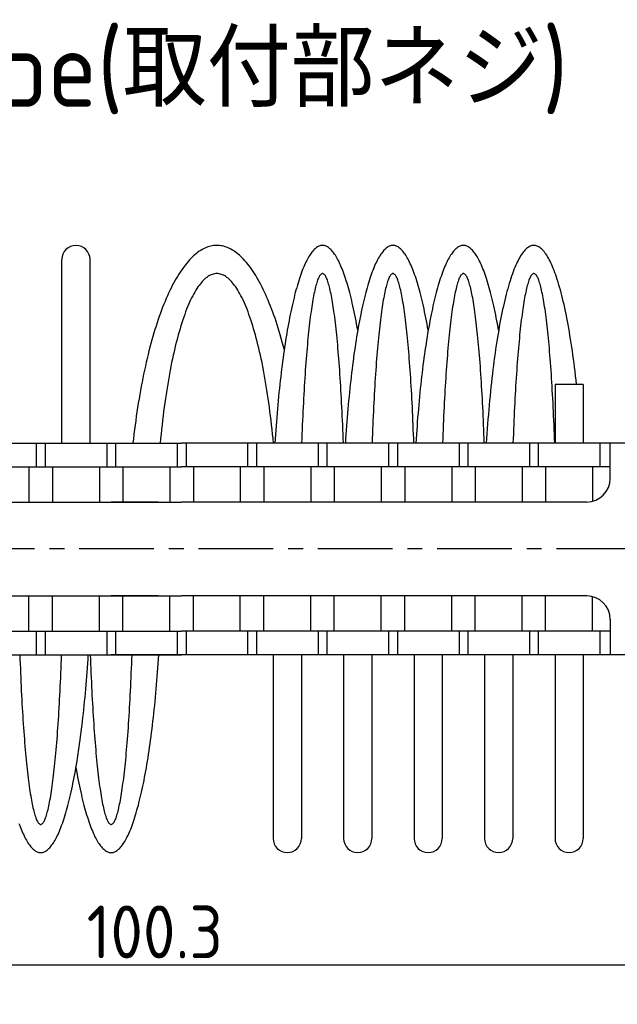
# Model space of a CAD drawing. Extents: x -73 to 314, y 149 to 285.
# Tile 3 of 10: x -20 to 30, y 202 to 285. Entities that reach past the tile are written whole.
import ezdxf

# ---------------------------------------------------------------- set-up
doc = ezdxf.new("R2010")
doc.units = 0
doc.header["$LTSCALE"] = 0.2
doc.linetypes.add('CENTER', pattern=[50.8, 31.75, -6.35, 6.35, -6.35])
doc.layers.get('0').update_dxf_attribs({"linetype": 'CONTINUOUS'})
doc.layers.get('DEFPOINTS').update_dxf_attribs({"linetype": 'CONTINUOUS'})
doc.layers.add('18-0-CON', color=3, linetype='CONTINUOUS')
doc.layers.add('18-2-CEN', color=1, linetype='CENTER')
doc.styles.add('DIMENSION', font='isocp.shx', dxfattribs={"bigfont": 'bigfont.shx'})
doc.styles.get("Standard").update_dxf_attribs({"font": 'isocp.shx', "bigfont": 'bigfont.shx'})
doc.dimstyles.get("Standard").update_dxf_attribs({"dimtxt": 0.18, "dimasz": 0.18, "dimexe": 0.18, "dimexo": 0.0625, "dimgap": 0.09, "dimtad": 0, "dimtih": 1, "dimtoh": 1, "dimzin": 0, "dimcen": 0.09, "dimazin": 3, "dimtfac": 1, "dimtofl": 0, "dimtmove": 0, "dimatfit": 3})

# ---------------------------------------------------------------- blocks, each defined once
blk = doc.blocks.new('*U96')
at = {"color": 0}
blk.add_text('Ａ type(取付部ネジ)', height=6.5, dxfattribs=at).set_placement((-40.177, 278.06))
blk = doc.blocks.new('_OPEN30')
at = {"color": 0, "linetype": 'BYBLOCK'}
for p, q in [((-1, 0.268), (0, 0)), ((0, 0), (-1, -0.268)), ((0, 0), (-1, 0))]:
    blk.add_line(p, q, dxfattribs=at)
blk = doc.blocks.new('*U49')
at = {"color": 0, "style": 'DIMENSION'}
blk.add_text('113', height=4.5, dxfattribs=at).set_placement((-10.527, 195.5))
blk = doc.blocks.new('*D48')
at = {"color": 0}
for p, q in [((-63.109, 243.903), (-63.109, 193)), ((49.891, 235.903), (49.891, 193)), ((-60.109, 195), (46.891, 195))]:
    blk.add_line(p, q, dxfattribs=at)
at = {"layer": 'DEFPOINTS', "color": 0}
for p in [(-63.109, 244.403), (49.891, 236.403), (49.891, 195)]:
    blk.add_point(p, dxfattribs=at)
at = {"color": 0, "xscale": 3, "yscale": 3, "zscale": 3, "rotation": 180}
blk.add_blockref('_OPEN30', (-63.109, 195), dxfattribs=at)
at = {"color": 0, "xscale": 3, "yscale": 3, "zscale": 3}
blk.add_blockref('_OPEN30', (49.891, 195), dxfattribs=at)
at = {"layer": '18-0-CON'}
blk.add_blockref('*U49', (0, 0), dxfattribs=at)
blk = doc.blocks.new('*U119')
at = {"color": 0}
blk.add_text('100.3', height=4.5, dxfattribs=at).set_placement((-14.694, 205.546))

msp = doc.modelspace()

# ---------------------------------------------------------------- linework, layer by layer
for p, q in [((-16.809, 249.403), (-16.809, 265.053)), ((-14.409, 249.403), (-14.409, 265.053)), ((27.591, 254.403), (25.191, 254.403)), ((25.191, 254.403), (25.191, 249.403)), ((27.591, 254.403), (27.591, 249.403)), ((-54.609, 249.403), (-6.609, 249.403)), ((-18.984, 249.403), (-18.984, 247.403)), ((-18.234, 249.403), (-18.234, 247.403)), ((-12.984, 249.403), (-12.984, 247.403)), ((-12.234, 249.403), (-12.234, 247.403)), ((-6.984, 249.403), (-6.984, 247.403)), ((41.391, 249.403), (-6.609, 249.403)), ((-6.234, 249.403), (-6.234, 247.403)), ((-0.984, 249.403), (-0.984, 247.403)), ((-0.234, 249.403), (-0.234, 247.403)), ((5.016, 249.403), (5.016, 247.403)), ((5.766, 249.403), (5.766, 247.403)), ((11.016, 249.403), (11.016, 247.403)), ((11.766, 249.403), (11.766, 247.403)), ((17.016, 249.403), (17.016, 247.403)), ((17.766, 249.403), (17.766, 247.403)), ((23.016, 249.403), (23.016, 247.403)), ((23.766, 249.403), (23.766, 247.403)), ((29.016, 249.403), (29.016, 247.403)), ((29.891, 246.403), (29.891, 249.403)), ((-43.109, 247.403), (-6.609, 247.403)), ((-19.609, 247.403), (-19.609, 244.403)), ((-17.609, 247.403), (-17.609, 244.403)), ((-13.609, 247.403), (-13.609, 244.403)), ((-11.609, 247.403), (-11.609, 244.403)), ((-7.609, 247.403), (-7.609, 244.403)), ((29.891, 247.403), (-6.609, 247.403)), ((-5.609, 247.403), (-5.609, 244.403)), ((-1.609, 247.403), (-1.609, 244.403)), ((0.391, 247.403), (0.391, 244.403)), ((4.391, 247.403), (4.391, 244.403)), ((6.391, 247.403), (6.391, 244.403)), ((10.391, 247.403), (10.391, 244.403)), ((12.391, 247.403), (12.391, 244.403)), ((16.391, 247.403), (16.391, 244.403)), ((18.391, 247.403), (18.391, 244.403)), ((22.391, 247.403), (22.391, 244.403)), ((24.391, 247.403), (24.391, 244.403)), ((28.391, 247.403), (28.391, 244.466)), ((-41.109, 244.403), (-6.609, 244.403)), ((-8.609, 244.403), (-12.609, 244.403)), ((27.891, 244.403), (-6.609, 244.403)), ((-41.109, 236.403), (-6.609, 236.403)), ((-19.609, 233.403), (-19.609, 236.403)), ((-17.609, 233.403), (-17.609, 236.403)), ((-13.609, 233.403), (-13.609, 236.403)), ((-8.609, 236.403), (-12.609, 236.403)), ((-11.609, 233.403), (-11.609, 236.403)), ((-7.609, 233.403), (-7.609, 236.403)), ((27.891, 236.403), (-6.609, 236.403)), ((-5.609, 233.403), (-5.609, 236.403)), ((-1.609, 233.403), (-1.609, 236.403)), ((0.391, 233.403), (0.391, 236.403)), ((4.391, 233.403), (4.391, 236.403)), ((6.391, 233.403), (6.391, 236.403)), ((10.391, 233.403), (10.391, 236.403)), ((12.391, 233.403), (12.391, 236.403)), ((16.391, 233.403), (16.391, 236.403)), ((18.391, 233.403), (18.391, 236.403)), ((22.391, 233.403), (22.391, 236.403)), ((24.391, 233.403), (24.391, 236.403)), ((28.391, 233.403), (28.391, 236.339)), ((29.891, 234.403), (29.891, 231.403)), ((-43.109, 233.403), (-6.609, 233.403)), ((-18.984, 233.403), (-18.984, 231.403)), ((-18.234, 233.403), (-18.234, 231.403)), ((-12.984, 233.403), (-12.984, 231.403)), ((-12.234, 233.403), (-12.234, 231.403)), ((-6.984, 233.403), (-6.984, 231.403)), ((29.891, 233.403), (-6.609, 233.403)), ((-6.234, 233.403), (-6.234, 231.403)), ((-0.984, 233.403), (-0.984, 231.403)), ((-0.234, 233.403), (-0.234, 231.403)), ((5.016, 233.403), (5.016, 231.403)), ((5.766, 233.403), (5.766, 231.403)), ((11.016, 233.403), (11.016, 231.403)), ((11.766, 233.403), (11.766, 231.403)), ((17.016, 233.403), (17.016, 231.403)), ((17.766, 233.403), (17.766, 231.403)), ((23.016, 233.403), (23.016, 231.403)), ((23.766, 233.403), (23.766, 231.403)), ((29.016, 233.403), (29.016, 231.403)), ((-54.609, 231.403), (-6.609, 231.403)), ((-4.609, 231.403), (-12.609, 231.403)), ((41.391, 231.403), (-6.609, 231.403)), ((1.191, 231.403), (1.191, 215.753)), ((3.591, 231.403), (3.591, 215.753)), ((7.191, 231.403), (7.191, 215.753)), ((9.591, 231.403), (9.591, 215.753)), ((13.191, 231.403), (13.191, 215.753)), ((15.591, 231.403), (15.591, 215.753)), ((19.191, 231.403), (19.191, 215.753)), ((21.591, 231.403), (21.591, 215.753)), ((25.191, 231.403), (25.191, 215.753)), ((27.591, 231.403), (27.591, 215.753))]:
    msp.add_line(p, q)
at = {"color": 0}
msp.add_line((-53.609, 204.996), (40.691, 204.996), dxfattribs=at)
for points in [[(2.134, 257.408, 0), (2.052, 257.72, 0), (1.968, 258.028, 0), (1.884, 258.331, 0), (1.798, 258.63, 0), (1.71, 258.924, 0), (1.621, 259.212, 0), (1.531, 259.496, 0), (1.439, 259.775, 0), (1.346, 260.049, 0), (1.252, 260.318, 0), (1.156, 260.582, 0), (1.06, 260.84, 0), (0.962, 261.093, 0), (0.862, 261.341, 0), (0.762, 261.583, 0), (0.66, 261.82, 0), (0.558, 262.051, 0), (0.454, 262.276, 0), (0.349, 262.496, 0), (0.244, 262.71, 0), (0.137, 262.918, 0), (0.029, 263.12, 0), (-0.08, 263.317, 0), (-0.189, 263.507, 0), (-0.3, 263.691, 0), (-0.411, 263.869, 0), (-0.524, 264.041, 0), (-0.637, 264.207, 0), (-0.751, 264.367, 0), (-0.865, 264.521, 0), (-0.98, 264.668, 0), (-1.096, 264.808, 0), (-1.213, 264.943, 0), (-1.33, 265.071, 0), (-1.448, 265.193, 0), (-1.567, 265.308, 0), (-1.685, 265.416, 0), (-1.805, 265.518, 0), (-1.925, 265.614, 0), (-2.045, 265.703, 0), (-2.166, 265.785, 0), (-2.287, 265.861, 0), (-2.409, 265.93, 0), (-2.53, 265.993, 0), (-2.652, 266.048, 0), (-2.775, 266.097, 0), (-2.897, 266.14, 0), (-3.02, 266.175, 0), (-3.143, 266.204, 0), (-3.266, 266.226, 0), (-3.389, 266.242, 0), (-3.512, 266.25, 0), (-3.635, 266.252, 0), (-3.759, 266.248, 0), (-3.882, 266.236, 0), (-4.005, 266.218, 0), (-4.128, 266.193, 0), (-4.251, 266.161, 0), (-4.373, 266.122, 0), (-4.496, 266.077, 0), (-4.618, 266.025, 0), (-4.74, 265.967, 0), (-4.862, 265.901, 0), (-4.983, 265.829, 0), (-5.104, 265.751, 0), (-5.225, 265.666, 0), (-5.345, 265.574, 0), (-5.465, 265.476, 0), (-5.584, 265.371, 0), (-5.703, 265.259, 0), (-5.821, 265.141, 0), (-5.938, 265.017, 0), (-6.055, 264.886, 0), (-6.172, 264.749, 0), (-6.287, 264.605, 0), (-6.402, 264.456, 0), (-6.517, 264.3, 0), (-6.63, 264.137, 0), (-6.743, 263.969, 0), (-6.855, 263.794, 0), (-6.966, 263.613, 0), (-7.076, 263.426, 0), (-7.185, 263.233, 0), (-7.293, 263.034, 0), (-7.401, 262.83, 0), (-7.507, 262.619, 0), (-7.613, 262.403, 0), (-7.717, 262.181, 0), (-7.82, 261.953, 0), (-7.922, 261.719, 0), (-8.023, 261.48, 0), (-8.123, 261.236, 0), (-8.222, 260.986, 0), (-8.319, 260.73, 0), (-8.416, 260.47, 0), (-8.511, 260.204, 0), (-8.604, 259.933, 0), (-8.697, 259.657, 0), (-8.788, 259.376, 0), (-8.878, 259.089, 0), (-8.966, 258.798, 0), (-9.053, 258.503, 0), (-9.138, 258.202, 0), (-9.223, 257.897, 0), (-9.305, 257.587, 0), (-9.386, 257.273, 0), (-9.466, 256.954, 0), (-9.544, 256.631, 0), (-9.621, 256.304, 0), (-9.696, 255.973, 0), (-9.769, 255.638, 0), (-9.841, 255.298, 0), (-9.911, 254.955, 0), (-9.98, 254.608, 0), (-10.046, 254.257, 0), (-10.112, 253.903, 0), (-10.175, 253.545, 0), (-10.237, 253.183, 0), (-10.297, 252.819, 0), (-10.355, 252.451, 0), (-10.412, 252.08, 0), (-10.466, 251.706, 0), (-10.52, 251.329, 0), (-10.571, 250.949, 0), (-10.62, 250.566, 0), (-10.668, 250.181, 0), (-10.713, 249.793, 0), (-10.757, 249.403, 0)], [(8.391, 259.022, 0), (8.342, 259.298, 0), (8.293, 259.569, 0), (8.243, 259.835, 0), (8.192, 260.097, 0), (8.141, 260.353, 0), (8.089, 260.605, 0), (8.036, 260.853, 0), (7.983, 261.095, 0), (7.929, 261.332, 0), (7.875, 261.565, 0), (7.819, 261.792, 0), (7.764, 262.014, 0), (7.707, 262.231, 0), (7.651, 262.443, 0), (7.593, 262.649, 0), (7.535, 262.851, 0), (7.477, 263.046, 0), (7.418, 263.237, 0), (7.359, 263.422, 0), (7.299, 263.601, 0), (7.239, 263.775, 0), (7.178, 263.943, 0), (7.117, 264.105, 0), (7.055, 264.262, 0), (6.993, 264.413, 0), (6.931, 264.559, 0), (6.868, 264.698, 0), (6.805, 264.832, 0), (6.741, 264.96, 0), (6.678, 265.082, 0), (6.613, 265.198, 0), (6.549, 265.308, 0), (6.484, 265.412, 0), (6.42, 265.511, 0), (6.354, 265.603, 0), (6.289, 265.689, 0), (6.223, 265.769, 0), (6.158, 265.843, 0), (6.092, 265.911, 0), (6.025, 265.973, 0), (5.959, 266.028, 0), (5.893, 266.078, 0), (5.826, 266.121, 0), (5.759, 266.158, 0), (5.693, 266.189, 0), (5.626, 266.214, 0), (5.559, 266.233, 0), (5.492, 266.245, 0), (5.425, 266.252, 0), (5.358, 266.252, 0), (5.291, 266.246, 0), (5.224, 266.233, 0), (5.157, 266.215, 0), (5.091, 266.19, 0), (5.024, 266.159, 0), (4.957, 266.122, 0), (4.891, 266.079, 0), (4.824, 266.03, 0), (4.758, 265.974, 0), (4.692, 265.912, 0), (4.626, 265.845, 0), (4.56, 265.771, 0), (4.494, 265.691, 0), (4.429, 265.605, 0), (4.364, 265.513, 0), (4.299, 265.415, 0), (4.234, 265.311, 0), (4.17, 265.201, 0), (4.106, 265.085, 0), (4.042, 264.963, 0), (3.978, 264.835, 0), (3.915, 264.701, 0), (3.852, 264.562, 0), (3.79, 264.417, 0), (3.728, 264.266, 0), (3.666, 264.109, 0), (3.605, 263.947, 0), (3.545, 263.779, 0), (3.484, 263.605, 0), (3.424, 263.426, 0), (3.365, 263.241, 0), (3.306, 263.051, 0), (3.248, 262.855, 0), (3.19, 262.654, 0), (3.132, 262.448, 0), (3.075, 262.236, 0), (3.019, 262.019, 0), (2.963, 261.797, 0), (2.908, 261.57, 0), (2.854, 261.338, 0), (2.8, 261.101, 0), (2.747, 260.858, 0), (2.694, 260.611, 0), (2.642, 260.359, 0), (2.591, 260.102, 0), (2.54, 259.841, 0), (2.49, 259.575, 0), (2.441, 259.304, 0), (2.392, 259.029, 0), (2.344, 258.749, 0), (2.297, 258.465, 0), (2.25, 258.176, 0), (2.205, 257.884, 0), (2.16, 257.587, 0), (2.116, 257.286, 0), (2.072, 256.981, 0), (2.03, 256.672, 0), (1.988, 256.359, 0), (1.947, 256.042, 0), (1.907, 255.721, 0), (1.868, 255.397, 0), (1.829, 255.069, 0), (1.792, 254.738, 0), (1.755, 254.403, 0), (1.719, 254.065, 0), (1.684, 253.724, 0), (1.65, 253.379, 0), (1.617, 253.032, 0), (1.585, 252.681, 0), (1.554, 252.327, 0), (1.523, 251.971, 0), (1.494, 251.612, 0), (1.465, 251.25, 0), (1.437, 250.885, 0), (1.411, 250.518, 0), (1.385, 250.148, 0), (1.36, 249.777, 0), (1.337, 249.403, 0)], [(14.391, 259.022, 0), (14.342, 259.298, 0), (14.293, 259.569, 0), (14.243, 259.835, 0), (14.192, 260.097, 0), (14.141, 260.353, 0), (14.089, 260.605, 0), (14.036, 260.853, 0), (13.983, 261.095, 0), (13.929, 261.332, 0), (13.875, 261.565, 0), (13.819, 261.792, 0), (13.764, 262.014, 0), (13.707, 262.231, 0), (13.651, 262.443, 0), (13.593, 262.649, 0), (13.535, 262.851, 0), (13.477, 263.046, 0), (13.418, 263.237, 0), (13.359, 263.422, 0), (13.299, 263.601, 0), (13.239, 263.775, 0), (13.178, 263.943, 0), (13.117, 264.105, 0), (13.055, 264.262, 0), (12.993, 264.413, 0), (12.931, 264.559, 0), (12.868, 264.698, 0), (12.805, 264.832, 0), (12.741, 264.96, 0), (12.678, 265.082, 0), (12.614, 265.198, 0), (12.549, 265.308, 0), (12.484, 265.412, 0), (12.419, 265.511, 0), (12.354, 265.603, 0), (12.289, 265.689, 0), (12.223, 265.769, 0), (12.158, 265.843, 0), (12.092, 265.911, 0), (12.025, 265.973, 0), (11.959, 266.028, 0), (11.893, 266.078, 0), (11.826, 266.121, 0), (11.759, 266.158, 0), (11.693, 266.189, 0), (11.626, 266.214, 0), (11.559, 266.233, 0), (11.492, 266.245, 0), (11.425, 266.252, 0), (11.358, 266.252, 0), (11.291, 266.246, 0), (11.224, 266.233, 0), (11.157, 266.215, 0), (11.091, 266.19, 0), (11.024, 266.159, 0), (10.957, 266.122, 0), (10.89, 266.079, 0), (10.824, 266.03, 0), (10.758, 265.974, 0), (10.692, 265.912, 0), (10.626, 265.845, 0), (10.56, 265.771, 0), (10.494, 265.691, 0), (10.429, 265.605, 0), (10.364, 265.513, 0), (10.299, 265.415, 0), (10.234, 265.311, 0), (10.17, 265.201, 0), (10.106, 265.085, 0), (10.042, 264.963, 0), (9.978, 264.835, 0), (9.915, 264.701, 0), (9.852, 264.562, 0), (9.79, 264.417, 0), (9.728, 264.266, 0), (9.666, 264.109, 0), (9.605, 263.947, 0), (9.544, 263.779, 0), (9.484, 263.605, 0), (9.424, 263.426, 0), (9.365, 263.241, 0), (9.306, 263.051, 0), (9.248, 262.855, 0), (9.19, 262.654, 0), (9.132, 262.448, 0), (9.075, 262.236, 0), (9.019, 262.019, 0), (8.963, 261.797, 0), (8.908, 261.57, 0), (8.854, 261.338, 0), (8.8, 261.101, 0), (8.747, 260.858, 0), (8.694, 260.611, 0), (8.642, 260.359, 0), (8.591, 260.102, 0), (8.54, 259.841, 0), (8.49, 259.575, 0), (8.441, 259.304, 0), (8.392, 259.029, 0), (8.344, 258.749, 0), (8.297, 258.465, 0), (8.25, 258.176, 0), (8.205, 257.884, 0), (8.16, 257.587, 0), (8.116, 257.286, 0), (8.072, 256.981, 0), (8.03, 256.672, 0), (7.988, 256.359, 0), (7.947, 256.042, 0), (7.907, 255.721, 0), (7.868, 255.397, 0), (7.829, 255.069, 0), (7.792, 254.738, 0), (7.755, 254.403, 0), (7.719, 254.065, 0), (7.684, 253.724, 0), (7.65, 253.379, 0), (7.617, 253.032, 0), (7.585, 252.681, 0), (7.554, 252.327, 0), (7.523, 251.971, 0), (7.494, 251.612, 0), (7.465, 251.25, 0), (7.437, 250.885, 0), (7.411, 250.518, 0), (7.385, 250.148, 0), (7.36, 249.777, 0), (7.337, 249.403, 0)], [(20.391, 259.022, 0), (20.342, 259.298, 0), (20.293, 259.569, 0), (20.243, 259.835, 0), (20.192, 260.097, 0), (20.141, 260.353, 0), (20.089, 260.605, 0), (20.036, 260.853, 0), (19.983, 261.095, 0), (19.929, 261.332, 0), (19.875, 261.565, 0), (19.82, 261.792, 0), (19.764, 262.014, 0), (19.707, 262.231, 0), (19.651, 262.443, 0), (19.593, 262.649, 0), (19.535, 262.851, 0), (19.477, 263.046, 0), (19.418, 263.237, 0), (19.359, 263.422, 0), (19.299, 263.601, 0), (19.239, 263.775, 0), (19.178, 263.943, 0), (19.117, 264.105, 0), (19.055, 264.262, 0), (18.993, 264.413, 0), (18.931, 264.559, 0), (18.868, 264.698, 0), (18.805, 264.832, 0), (18.741, 264.96, 0), (18.677, 265.082, 0), (18.613, 265.198, 0), (18.549, 265.308, 0), (18.484, 265.412, 0), (18.419, 265.511, 0), (18.354, 265.603, 0), (18.289, 265.689, 0), (18.223, 265.769, 0), (18.158, 265.843, 0), (18.092, 265.911, 0), (18.025, 265.973, 0), (17.959, 266.028, 0), (17.893, 266.078, 0), (17.826, 266.121, 0), (17.759, 266.158, 0), (17.693, 266.189, 0), (17.626, 266.214, 0), (17.559, 266.233, 0), (17.492, 266.245, 0), (17.425, 266.252, 0), (17.358, 266.252, 0), (17.291, 266.246, 0), (17.224, 266.233, 0), (17.157, 266.215, 0), (17.09, 266.19, 0), (17.024, 266.159, 0), (16.957, 266.122, 0), (16.89, 266.079, 0), (16.824, 266.03, 0), (16.758, 265.974, 0), (16.692, 265.912, 0), (16.626, 265.845, 0), (16.56, 265.771, 0), (16.494, 265.691, 0), (16.429, 265.605, 0), (16.364, 265.513, 0), (16.299, 265.415, 0), (16.234, 265.311, 0), (16.17, 265.201, 0), (16.106, 265.085, 0), (16.042, 264.963, 0), (15.978, 264.835, 0), (15.915, 264.701, 0), (15.852, 264.562, 0), (15.79, 264.417, 0), (15.728, 264.266, 0), (15.666, 264.109, 0), (15.605, 263.947, 0), (15.544, 263.779, 0), (15.484, 263.605, 0), (15.424, 263.426, 0), (15.365, 263.241, 0), (15.306, 263.051, 0), (15.248, 262.855, 0), (15.19, 262.654, 0), (15.132, 262.448, 0), (15.075, 262.236, 0), (15.019, 262.019, 0), (14.963, 261.797, 0), (14.908, 261.57, 0), (14.854, 261.338, 0), (14.8, 261.101, 0), (14.747, 260.858, 0), (14.694, 260.611, 0), (14.642, 260.359, 0), (14.591, 260.102, 0), (14.54, 259.841, 0), (14.49, 259.575, 0), (14.441, 259.304, 0), (14.392, 259.029, 0), (14.344, 258.749, 0), (14.297, 258.465, 0), (14.251, 258.176, 0), (14.205, 257.884, 0), (14.16, 257.587, 0), (14.116, 257.286, 0), (14.072, 256.981, 0), (14.03, 256.672, 0), (13.988, 256.359, 0), (13.947, 256.042, 0), (13.907, 255.721, 0), (13.868, 255.397, 0), (13.829, 255.069, 0), (13.792, 254.738, 0), (13.755, 254.403, 0), (13.719, 254.065, 0), (13.684, 253.724, 0), (13.65, 253.379, 0), (13.617, 253.032, 0), (13.585, 252.681, 0), (13.554, 252.327, 0), (13.523, 251.971, 0), (13.494, 251.612, 0), (13.465, 251.25, 0), (13.438, 250.885, 0), (13.411, 250.518, 0), (13.385, 250.148, 0), (13.36, 249.777, 0), (13.336, 249.403, 0)], [(27.027, 254.403, 0), (26.985, 254.776, 0), (26.943, 255.146, 0), (26.9, 255.511, 0), (26.856, 255.871, 0), (26.811, 256.227, 0), (26.764, 256.578, 0), (26.717, 256.924, 0), (26.669, 257.266, 0), (26.619, 257.602, 0), (26.569, 257.933, 0), (26.518, 258.259, 0), (26.466, 258.58, 0), (26.413, 258.895, 0), (26.359, 259.204, 0), (26.304, 259.508, 0), (26.248, 259.807, 0), (26.192, 260.099, 0), (26.134, 260.386, 0), (26.076, 260.666, 0), (26.017, 260.941, 0), (25.957, 261.209, 0), (25.897, 261.471, 0), (25.835, 261.727, 0), (25.773, 261.977, 0), (25.71, 262.22, 0), (25.647, 262.456, 0), (25.583, 262.686, 0), (25.518, 262.909, 0), (25.453, 263.126, 0), (25.387, 263.336, 0), (25.32, 263.538, 0), (25.253, 263.734, 0), (25.185, 263.923, 0), (25.117, 264.105, 0), (25.048, 264.28, 0), (24.979, 264.448, 0), (24.909, 264.608, 0), (24.838, 264.762, 0), (24.768, 264.908, 0), (24.697, 265.046, 0), (24.625, 265.177, 0), (24.553, 265.301, 0), (24.481, 265.418, 0), (24.409, 265.527, 0), (24.336, 265.628, 0), (24.262, 265.722, 0), (24.189, 265.808, 0), (24.116, 265.887, 0), (24.042, 265.958, 0), (23.968, 266.022, 0), (23.893, 266.077, 0), (23.819, 266.126, 0), (23.745, 266.166, 0), (23.67, 266.199, 0), (23.595, 266.224, 0), (23.521, 266.241, 0), (23.446, 266.25, 0), (23.371, 266.252, 0), (23.296, 266.246, 0), (23.221, 266.233, 0), (23.147, 266.211, 0), (23.072, 266.182, 0), (22.997, 266.145, 0), (22.923, 266.101, 0), (22.849, 266.049, 0), (22.775, 265.989, 0), (22.701, 265.921, 0), (22.627, 265.846, 0), (22.553, 265.763, 0), (22.48, 265.673, 0), (22.407, 265.575, 0), (22.335, 265.47, 0), (22.262, 265.357, 0), (22.19, 265.237, 0), (22.119, 265.109, 0), (22.047, 264.974, 0), (21.976, 264.831, 0), (21.906, 264.681, 0), (21.836, 264.524, 0), (21.766, 264.36, 0), (21.697, 264.188, 0), (21.629, 264.01, 0), (21.561, 263.824, 0), (21.493, 263.631, 0), (21.426, 263.432, 0), (21.36, 263.225, 0), (21.294, 263.012, 0), (21.229, 262.792, 0), (21.165, 262.565, 0), (21.101, 262.331, 0), (21.038, 262.091, 0), (20.975, 261.845, 0), (20.914, 261.592, 0), (20.853, 261.333, 0), (20.793, 261.067, 0), (20.733, 260.796, 0), (20.674, 260.518, 0), (20.617, 260.234, 0), (20.56, 259.944, 0), (20.504, 259.649, 0), (20.448, 259.348, 0), (20.394, 259.041, 0), (20.34, 258.728, 0), (20.288, 258.41, 0), (20.236, 258.087, 0), (20.186, 257.758, 0), (20.136, 257.424, 0), (20.087, 257.085, 0), (20.039, 256.741, 0), (19.993, 256.392, 0), (19.947, 256.039, 0), (19.902, 255.68, 0), (19.858, 255.317, 0), (19.816, 254.95, 0), (19.774, 254.578, 0), (19.734, 254.202, 0), (19.694, 253.822, 0), (19.656, 253.438, 0), (19.619, 253.05, 0), (19.583, 252.659, 0), (19.548, 252.263, 0), (19.514, 251.864, 0), (19.482, 251.462, 0), (19.45, 251.056, 0), (19.42, 250.647, 0), (19.391, 250.235, 0), (19.363, 249.82, 0), (19.337, 249.403, 0)], [(1.216, 249.403, 0), (1.178, 249.799, 0), (1.139, 250.193, 0), (1.098, 250.583, 0), (1.055, 250.97, 0), (1.011, 251.353, 0), (0.965, 251.732, 0), (0.918, 252.108, 0), (0.87, 252.479, 0), (0.819, 252.847, 0), (0.768, 253.21, 0), (0.714, 253.569, 0), (0.66, 253.924, 0), (0.604, 254.274, 0), (0.546, 254.619, 0), (0.487, 254.96, 0), (0.427, 255.295, 0), (0.365, 255.626, 0), (0.302, 255.951, 0), (0.238, 256.272, 0), (0.172, 256.586, 0), (0.105, 256.896, 0), (0.037, 257.199, 0), (-0.033, 257.497, 0), (-0.103, 257.79, 0), (-0.175, 258.076, 0), (-0.248, 258.356, 0), (-0.322, 258.631, 0), (-0.397, 258.899, 0), (-0.474, 259.161, 0), (-0.551, 259.417, 0), (-0.63, 259.666, 0), (-0.709, 259.908, 0), (-0.789, 260.144, 0), (-0.871, 260.374, 0), (-0.953, 260.596, 0), (-1.036, 260.812, 0), (-1.12, 261.021, 0), (-1.205, 261.223, 0), (-1.291, 261.418, 0), (-1.377, 261.606, 0), (-1.465, 261.786, 0), (-1.553, 261.96, 0), (-1.641, 262.126, 0), (-1.731, 262.284, 0), (-1.821, 262.436, 0), (-1.911, 262.58, 0), (-2.002, 262.716, 0), (-2.094, 262.845, 0), (-2.186, 262.966, 0), (-2.279, 263.08, 0), (-2.372, 263.186, 0), (-2.466, 263.284, 0), (-2.559, 263.374, 0), (-2.654, 263.457, 0), (-2.748, 263.532, 0), (-2.843, 263.599, 0), (-2.938, 263.659, 0), (-3.034, 263.71, 0), (-3.129, 263.753, 0), (-3.225, 263.789, 0), (-3.321, 263.817, 0), (-3.417, 263.837, 0), (-3.513, 263.849, 0), (-3.609, 263.853, 0), (-3.705, 263.849, 0), (-3.801, 263.837, 0), (-3.897, 263.817, 0), (-3.993, 263.789, 0), (-4.089, 263.753, 0), (-4.184, 263.71, 0), (-4.28, 263.659, 0), (-4.375, 263.599, 0), (-4.47, 263.532, 0), (-4.565, 263.457, 0), (-4.659, 263.374, 0), (-4.753, 263.284, 0), (-4.846, 263.186, 0), (-4.939, 263.08, 0), (-5.032, 262.966, 0), (-5.124, 262.845, 0), (-5.216, 262.716, 0), (-5.307, 262.58, 0), (-5.398, 262.436, 0), (-5.488, 262.284, 0), (-5.577, 262.126, 0), (-5.666, 261.96, 0), (-5.754, 261.786, 0), (-5.841, 261.606, 0), (-5.927, 261.418, 0), (-6.013, 261.223, 0), (-6.098, 261.021, 0), (-6.182, 260.812, 0), (-6.265, 260.596, 0), (-6.348, 260.374, 0), (-6.429, 260.144, 0), (-6.509, 259.908, 0), (-6.589, 259.666, 0), (-6.667, 259.417, 0), (-6.745, 259.161, 0), (-6.821, 258.899, 0), (-6.896, 258.631, 0), (-6.97, 258.356, 0), (-7.043, 258.076, 0), (-7.115, 257.79, 0), (-7.186, 257.497, 0), (-7.255, 257.199, 0), (-7.323, 256.896, 0), (-7.39, 256.586, 0), (-7.456, 256.272, 0), (-7.52, 255.951, 0), (-7.583, 255.626, 0), (-7.645, 255.295, 0), (-7.705, 254.96, 0), (-7.764, 254.619, 0), (-7.822, 254.274, 0), (-7.878, 253.924, 0), (-7.933, 253.569, 0), (-7.986, 253.21, 0), (-8.038, 252.847, 0), (-8.088, 252.479, 0), (-8.137, 252.108, 0), (-8.184, 251.732, 0), (-8.229, 251.353, 0), (-8.274, 250.97, 0), (-8.316, 250.583, 0), (-8.357, 250.193, 0), (-8.396, 249.799, 0), (-8.434, 249.403, 0)], [(7.168, 249.403, 0), (7.154, 249.799, 0), (7.14, 250.193, 0), (7.125, 250.583, 0), (7.109, 250.97, 0), (7.093, 251.353, 0), (7.076, 251.732, 0), (7.059, 252.108, 0), (7.041, 252.479, 0), (7.022, 252.847, 0), (7.003, 253.21, 0), (6.984, 253.569, 0), (6.964, 253.924, 0), (6.943, 254.274, 0), (6.922, 254.619, 0), (6.9, 254.96, 0), (6.878, 255.295, 0), (6.855, 255.626, 0), (6.832, 255.951, 0), (6.808, 256.272, 0), (6.784, 256.586, 0), (6.759, 256.896, 0), (6.734, 257.199, 0), (6.708, 257.497, 0), (6.682, 257.79, 0), (6.656, 258.076, 0), (6.629, 258.356, 0), (6.602, 258.631, 0), (6.574, 258.899, 0), (6.546, 259.161, 0), (6.517, 259.417, 0), (6.489, 259.666, 0), (6.459, 259.908, 0), (6.43, 260.144, 0), (6.4, 260.374, 0), (6.369, 260.596, 0), (6.339, 260.812, 0), (6.308, 261.021, 0), (6.277, 261.223, 0), (6.245, 261.418, 0), (6.213, 261.606, 0), (6.181, 261.786, 0), (6.149, 261.96, 0), (6.116, 262.126, 0), (6.083, 262.284, 0), (6.05, 262.436, 0), (6.016, 262.58, 0), (5.983, 262.716, 0), (5.949, 262.845, 0), (5.915, 262.966, 0), (5.881, 263.08, 0), (5.847, 263.186, 0), (5.812, 263.284, 0), (5.778, 263.374, 0), (5.743, 263.457, 0), (5.708, 263.532, 0), (5.673, 263.599, 0), (5.638, 263.659, 0), (5.603, 263.71, 0), (5.568, 263.753, 0), (5.532, 263.789, 0), (5.497, 263.817, 0), (5.462, 263.837, 0), (5.426, 263.849, 0), (5.391, 263.853, 0), (5.355, 263.849, 0), (5.32, 263.837, 0), (5.285, 263.817, 0), (5.249, 263.789, 0), (5.214, 263.753, 0), (5.179, 263.71, 0), (5.144, 263.659, 0), (5.109, 263.599, 0), (5.074, 263.532, 0), (5.039, 263.457, 0), (5.004, 263.374, 0), (4.97, 263.284, 0), (4.935, 263.186, 0), (4.901, 263.08, 0), (4.867, 262.966, 0), (4.833, 262.845, 0), (4.799, 262.716, 0), (4.765, 262.58, 0), (4.732, 262.436, 0), (4.699, 262.284, 0), (4.666, 262.126, 0), (4.633, 261.96, 0), (4.601, 261.786, 0), (4.569, 261.606, 0), (4.537, 261.418, 0), (4.505, 261.223, 0), (4.474, 261.021, 0), (4.443, 260.812, 0), (4.412, 260.596, 0), (4.382, 260.374, 0), (4.352, 260.144, 0), (4.322, 259.908, 0), (4.293, 259.666, 0), (4.264, 259.417, 0), (4.236, 259.161, 0), (4.208, 258.899, 0), (4.18, 258.631, 0), (4.153, 258.356, 0), (4.126, 258.076, 0), (4.099, 257.79, 0), (4.073, 257.497, 0), (4.048, 257.199, 0), (4.022, 256.896, 0), (3.998, 256.586, 0), (3.974, 256.272, 0), (3.95, 255.951, 0), (3.927, 255.626, 0), (3.904, 255.295, 0), (3.882, 254.96, 0), (3.86, 254.619, 0), (3.839, 254.274, 0), (3.818, 253.924, 0), (3.798, 253.569, 0), (3.778, 253.21, 0), (3.759, 252.847, 0), (3.741, 252.479, 0), (3.723, 252.108, 0), (3.705, 251.732, 0), (3.689, 251.353, 0), (3.672, 250.97, 0), (3.657, 250.583, 0), (3.642, 250.193, 0), (3.627, 249.799, 0), (3.613, 249.403, 0)], [(13.168, 249.403, 0), (13.155, 249.799, 0), (13.14, 250.193, 0), (13.125, 250.583, 0), (13.109, 250.97, 0), (13.093, 251.353, 0), (13.076, 251.732, 0), (13.059, 252.108, 0), (13.041, 252.479, 0), (13.022, 252.847, 0), (13.003, 253.21, 0), (12.984, 253.569, 0), (12.963, 253.924, 0), (12.943, 254.274, 0), (12.922, 254.619, 0), (12.9, 254.96, 0), (12.878, 255.295, 0), (12.855, 255.626, 0), (12.832, 255.951, 0), (12.808, 256.272, 0), (12.784, 256.586, 0), (12.759, 256.896, 0), (12.734, 257.199, 0), (12.709, 257.497, 0), (12.682, 257.79, 0), (12.656, 258.076, 0), (12.629, 258.356, 0), (12.602, 258.631, 0), (12.574, 258.899, 0), (12.546, 259.161, 0), (12.518, 259.417, 0), (12.489, 259.666, 0), (12.459, 259.908, 0), (12.43, 260.144, 0), (12.4, 260.374, 0), (12.369, 260.596, 0), (12.339, 260.812, 0), (12.308, 261.021, 0), (12.277, 261.223, 0), (12.245, 261.418, 0), (12.213, 261.606, 0), (12.181, 261.786, 0), (12.149, 261.96, 0), (12.116, 262.126, 0), (12.083, 262.284, 0), (12.05, 262.436, 0), (12.016, 262.58, 0), (11.983, 262.716, 0), (11.949, 262.845, 0), (11.915, 262.966, 0), (11.881, 263.08, 0), (11.847, 263.186, 0), (11.812, 263.284, 0), (11.778, 263.374, 0), (11.743, 263.457, 0), (11.708, 263.532, 0), (11.673, 263.599, 0), (11.638, 263.659, 0), (11.603, 263.71, 0), (11.568, 263.753, 0), (11.532, 263.789, 0), (11.497, 263.817, 0), (11.462, 263.837, 0), (11.426, 263.849, 0), (11.391, 263.853, 0), (11.355, 263.849, 0), (11.32, 263.837, 0), (11.285, 263.817, 0), (11.249, 263.789, 0), (11.214, 263.753, 0), (11.179, 263.71, 0), (11.144, 263.659, 0), (11.109, 263.599, 0), (11.074, 263.532, 0), (11.039, 263.457, 0), (11.004, 263.374, 0), (10.97, 263.284, 0), (10.935, 263.186, 0), (10.901, 263.08, 0), (10.867, 262.966, 0), (10.833, 262.845, 0), (10.799, 262.716, 0), (10.765, 262.58, 0), (10.732, 262.436, 0), (10.699, 262.284, 0), (10.666, 262.126, 0), (10.633, 261.96, 0), (10.601, 261.786, 0), (10.569, 261.606, 0), (10.537, 261.418, 0), (10.505, 261.223, 0), (10.474, 261.021, 0), (10.443, 260.812, 0), (10.412, 260.596, 0), (10.382, 260.374, 0), (10.352, 260.144, 0), (10.322, 259.908, 0), (10.293, 259.666, 0), (10.264, 259.417, 0), (10.236, 259.161, 0), (10.208, 258.899, 0), (10.18, 258.631, 0), (10.153, 258.356, 0), (10.126, 258.076, 0), (10.099, 257.79, 0), (10.073, 257.497, 0), (10.048, 257.199, 0), (10.023, 256.896, 0), (9.998, 256.586, 0), (9.974, 256.272, 0), (9.95, 255.951, 0), (9.927, 255.626, 0), (9.904, 255.295, 0), (9.882, 254.96, 0), (9.86, 254.619, 0), (9.839, 254.274, 0), (9.818, 253.924, 0), (9.798, 253.569, 0), (9.778, 253.21, 0), (9.759, 252.847, 0), (9.741, 252.479, 0), (9.723, 252.108, 0), (9.705, 251.732, 0), (9.689, 251.353, 0), (9.672, 250.97, 0), (9.657, 250.583, 0), (9.642, 250.193, 0), (9.627, 249.799, 0), (9.613, 249.403, 0)], [(19.168, 249.403, 0), (19.154, 249.799, 0), (19.14, 250.193, 0), (19.125, 250.583, 0), (19.109, 250.97, 0), (19.093, 251.353, 0), (19.076, 251.732, 0), (19.059, 252.108, 0), (19.041, 252.479, 0), (19.022, 252.847, 0), (19.003, 253.21, 0), (18.984, 253.569, 0), (18.963, 253.924, 0), (18.943, 254.274, 0), (18.922, 254.619, 0), (18.9, 254.96, 0), (18.878, 255.295, 0), (18.855, 255.626, 0), (18.832, 255.951, 0), (18.808, 256.272, 0), (18.784, 256.586, 0), (18.759, 256.896, 0), (18.734, 257.199, 0), (18.709, 257.497, 0), (18.683, 257.79, 0), (18.656, 258.076, 0), (18.629, 258.356, 0), (18.602, 258.631, 0), (18.574, 258.899, 0), (18.546, 259.161, 0), (18.517, 259.417, 0), (18.489, 259.666, 0), (18.459, 259.908, 0), (18.43, 260.144, 0), (18.4, 260.374, 0), (18.369, 260.596, 0), (18.339, 260.812, 0), (18.308, 261.021, 0), (18.276, 261.223, 0), (18.245, 261.418, 0), (18.213, 261.606, 0), (18.181, 261.786, 0), (18.148, 261.96, 0), (18.116, 262.126, 0), (18.083, 262.284, 0), (18.05, 262.436, 0), (18.016, 262.58, 0), (17.983, 262.716, 0), (17.949, 262.845, 0), (17.915, 262.966, 0), (17.881, 263.08, 0), (17.847, 263.186, 0), (17.812, 263.284, 0), (17.778, 263.374, 0), (17.743, 263.457, 0), (17.708, 263.532, 0), (17.673, 263.599, 0), (17.638, 263.659, 0), (17.603, 263.71, 0), (17.568, 263.753, 0), (17.532, 263.789, 0), (17.497, 263.817, 0), (17.462, 263.837, 0), (17.426, 263.849, 0), (17.391, 263.853, 0), (17.355, 263.849, 0), (17.32, 263.837, 0), (17.285, 263.817, 0), (17.249, 263.789, 0), (17.214, 263.753, 0), (17.179, 263.71, 0), (17.144, 263.659, 0), (17.109, 263.599, 0), (17.074, 263.532, 0), (17.039, 263.457, 0), (17.004, 263.374, 0), (16.97, 263.284, 0), (16.935, 263.186, 0), (16.901, 263.08, 0), (16.867, 262.966, 0), (16.833, 262.845, 0), (16.799, 262.716, 0), (16.765, 262.58, 0), (16.732, 262.436, 0), (16.699, 262.284, 0), (16.666, 262.126, 0), (16.633, 261.96, 0), (16.601, 261.786, 0), (16.569, 261.606, 0), (16.537, 261.418, 0), (16.505, 261.223, 0), (16.474, 261.021, 0), (16.443, 260.812, 0), (16.412, 260.596, 0), (16.382, 260.374, 0), (16.352, 260.144, 0), (16.322, 259.908, 0), (16.293, 259.666, 0), (16.264, 259.417, 0), (16.236, 259.161, 0), (16.208, 258.899, 0), (16.18, 258.631, 0), (16.153, 258.356, 0), (16.126, 258.076, 0), (16.099, 257.79, 0), (16.073, 257.497, 0), (16.048, 257.199, 0), (16.023, 256.896, 0), (15.998, 256.586, 0), (15.974, 256.272, 0), (15.95, 255.951, 0), (15.927, 255.626, 0), (15.904, 255.295, 0), (15.882, 254.96, 0), (15.86, 254.619, 0), (15.839, 254.274, 0), (15.818, 253.924, 0), (15.798, 253.569, 0), (15.778, 253.21, 0), (15.759, 252.847, 0), (15.741, 252.479, 0), (15.723, 252.108, 0), (15.706, 251.732, 0), (15.689, 251.353, 0), (15.672, 250.97, 0), (15.657, 250.583, 0), (15.642, 250.193, 0), (15.627, 249.799, 0), (15.613, 249.403, 0)], [(25.168, 249.403, 0), (25.154, 249.799, 0), (25.14, 250.193, 0), (25.125, 250.583, 0), (25.109, 250.97, 0), (25.093, 251.353, 0), (25.076, 251.732, 0), (25.059, 252.108, 0), (25.041, 252.479, 0), (25.022, 252.847, 0), (25.003, 253.21, 0), (24.984, 253.569, 0), (24.963, 253.924, 0), (24.943, 254.274, 0), (24.922, 254.619, 0), (24.9, 254.96, 0), (24.878, 255.295, 0), (24.855, 255.626, 0), (24.832, 255.951, 0), (24.808, 256.272, 0), (24.784, 256.586, 0), (24.759, 256.896, 0), (24.734, 257.199, 0), (24.709, 257.497, 0), (24.683, 257.79, 0), (24.656, 258.076, 0), (24.629, 258.356, 0), (24.602, 258.631, 0), (24.574, 258.899, 0), (24.546, 259.161, 0), (24.517, 259.417, 0), (24.489, 259.666, 0), (24.459, 259.908, 0), (24.43, 260.144, 0), (24.4, 260.374, 0), (24.369, 260.596, 0), (24.339, 260.812, 0), (24.308, 261.021, 0), (24.276, 261.223, 0), (24.245, 261.418, 0), (24.213, 261.606, 0), (24.181, 261.786, 0), (24.148, 261.96, 0), (24.116, 262.126, 0), (24.083, 262.284, 0), (24.05, 262.436, 0), (24.016, 262.58, 0), (23.983, 262.716, 0), (23.949, 262.845, 0), (23.915, 262.966, 0), (23.881, 263.08, 0), (23.847, 263.186, 0), (23.812, 263.284, 0), (23.778, 263.374, 0), (23.743, 263.457, 0), (23.708, 263.532, 0), (23.673, 263.599, 0), (23.638, 263.659, 0), (23.603, 263.71, 0), (23.568, 263.753, 0), (23.532, 263.789, 0), (23.497, 263.817, 0), (23.462, 263.837, 0), (23.426, 263.849, 0), (23.391, 263.853, 0), (23.355, 263.849, 0), (23.32, 263.837, 0), (23.285, 263.817, 0), (23.249, 263.789, 0), (23.214, 263.753, 0), (23.179, 263.71, 0), (23.144, 263.659, 0), (23.109, 263.599, 0), (23.074, 263.532, 0), (23.039, 263.457, 0), (23.004, 263.374, 0), (22.97, 263.284, 0), (22.935, 263.186, 0), (22.901, 263.08, 0), (22.867, 262.966, 0), (22.833, 262.845, 0), (22.799, 262.716, 0), (22.765, 262.58, 0), (22.732, 262.436, 0), (22.699, 262.284, 0), (22.666, 262.126, 0), (22.633, 261.96, 0), (22.601, 261.786, 0), (22.569, 261.606, 0), (22.537, 261.418, 0), (22.505, 261.223, 0), (22.474, 261.021, 0), (22.443, 260.812, 0), (22.412, 260.596, 0), (22.382, 260.374, 0), (22.352, 260.144, 0), (22.322, 259.908, 0), (22.293, 259.666, 0), (22.264, 259.417, 0), (22.236, 259.161, 0), (22.208, 258.899, 0), (22.18, 258.631, 0), (22.153, 258.356, 0), (22.126, 258.076, 0), (22.099, 257.79, 0), (22.073, 257.497, 0), (22.048, 257.199, 0), (22.023, 256.896, 0), (21.998, 256.586, 0), (21.974, 256.272, 0), (21.95, 255.951, 0), (21.927, 255.626, 0), (21.904, 255.295, 0), (21.882, 254.96, 0), (21.86, 254.619, 0), (21.839, 254.274, 0), (21.818, 253.924, 0), (21.798, 253.569, 0), (21.778, 253.21, 0), (21.759, 252.847, 0), (21.741, 252.479, 0), (21.723, 252.108, 0), (21.706, 251.732, 0), (21.689, 251.353, 0), (21.672, 250.97, 0), (21.657, 250.583, 0), (21.642, 250.193, 0), (21.627, 249.799, 0), (21.613, 249.403, 0)], [(-20.457, 217.03, 0), (-20.396, 216.862, 0), (-20.335, 216.7, 0), (-20.273, 216.543, 0), (-20.211, 216.392, 0), (-20.149, 216.246, 0), (-20.086, 216.107, 0), (-20.023, 215.973, 0), (-19.96, 215.845, 0), (-19.896, 215.723, 0), (-19.832, 215.607, 0), (-19.767, 215.497, 0), (-19.703, 215.393, 0), (-19.638, 215.294, 0), (-19.573, 215.202, 0), (-19.507, 215.116, 0), (-19.442, 215.036, 0), (-19.376, 214.962, 0), (-19.31, 214.894, 0), (-19.244, 214.832, 0), (-19.177, 214.777, 0), (-19.111, 214.727, 0), (-19.044, 214.684, 0), (-18.978, 214.647, 0), (-18.911, 214.616, 0), (-18.844, 214.591, 0), (-18.777, 214.572, 0), (-18.71, 214.56, 0), (-18.643, 214.553, 0), (-18.576, 214.553, 0), (-18.509, 214.559, 0), (-18.443, 214.572, 0), (-18.376, 214.59, 0), (-18.309, 214.615, 0), (-18.242, 214.646, 0), (-18.175, 214.683, 0), (-18.109, 214.726, 0), (-18.042, 214.775, 0), (-17.976, 214.831, 0), (-17.91, 214.893, 0), (-17.844, 214.96, 0), (-17.778, 215.034, 0), (-17.712, 215.114, 0), (-17.647, 215.2, 0), (-17.582, 215.292, 0), (-17.517, 215.39, 0), (-17.452, 215.494, 0), (-17.388, 215.604, 0), (-17.324, 215.72, 0), (-17.26, 215.842, 0), (-17.197, 215.97, 0), (-17.134, 216.104, 0), (-17.071, 216.243, 0), (-17.008, 216.388, 0), (-16.946, 216.539, 0), (-16.885, 216.696, 0), (-16.824, 216.858, 0), (-16.763, 217.026, 0), (-16.703, 217.2, 0), (-16.643, 217.379, 0), (-16.583, 217.564, 0), (-16.524, 217.754, 0), (-16.466, 217.95, 0), (-16.408, 218.151, 0), (-16.351, 218.357, 0), (-16.294, 218.569, 0), (-16.238, 218.786, 0), (-16.182, 219.008, 0), (-16.127, 219.235, 0), (-16.072, 219.467, 0), (-16.018, 219.705, 0), (-15.965, 219.947, 0), (-15.912, 220.194, 0), (-15.86, 220.446, 0), (-15.809, 220.703, 0), (-15.758, 220.964, 0), (-15.708, 221.23, 0), (-15.659, 221.501, 0), (-15.61, 221.776, 0), (-15.562, 222.056, 0), (-15.515, 222.34, 0), (-15.469, 222.629, 0), (-15.423, 222.921, 0), (-15.378, 223.218, 0), (-15.334, 223.519, 0), (-15.291, 223.824, 0), (-15.248, 224.133, 0), (-15.207, 224.446, 0), (-15.166, 224.763, 0), (-15.126, 225.084, 0), (-15.086, 225.408, 0), (-15.048, 225.736, 0), (-15.01, 226.067, 0), (-14.973, 226.402, 0), (-14.938, 226.74, 0), (-14.903, 227.081, 0), (-14.869, 227.426, 0), (-14.835, 227.773, 0), (-14.803, 228.124, 0), (-14.772, 228.478, 0), (-14.742, 228.834, 0), (-14.712, 229.193, 0), (-14.683, 229.555, 0), (-14.656, 229.92, 0), (-14.629, 230.287, 0), (-14.603, 230.657, 0), (-14.579, 231.028, 0), (-14.555, 231.403, 0)], [(-20.387, 231.403, 0), (-20.373, 231.006, 0), (-20.358, 230.612, 0), (-20.343, 230.222, 0), (-20.328, 229.836, 0), (-20.311, 229.452, 0), (-20.294, 229.073, 0), (-20.277, 228.697, 0), (-20.259, 228.326, 0), (-20.241, 227.958, 0), (-20.222, 227.595, 0), (-20.202, 227.236, 0), (-20.182, 226.881, 0), (-20.161, 226.531, 0), (-20.14, 226.186, 0), (-20.118, 225.845, 0), (-20.096, 225.51, 0), (-20.073, 225.179, 0), (-20.05, 224.854, 0), (-20.026, 224.534, 0), (-20.002, 224.219, 0), (-19.977, 223.909, 0), (-19.952, 223.606, 0), (-19.927, 223.308, 0), (-19.901, 223.015, 0), (-19.874, 222.729, 0), (-19.847, 222.449, 0), (-19.82, 222.174, 0), (-19.792, 221.906, 0), (-19.764, 221.644, 0), (-19.736, 221.389, 0), (-19.707, 221.139, 0), (-19.678, 220.897, 0), (-19.648, 220.661, 0), (-19.618, 220.431, 0), (-19.588, 220.209, 0), (-19.557, 219.993, 0), (-19.526, 219.784, 0), (-19.495, 219.582, 0), (-19.463, 219.387, 0), (-19.431, 219.199, 0), (-19.399, 219.019, 0), (-19.367, 218.845, 0), (-19.334, 218.679, 0), (-19.301, 218.521, 0), (-19.268, 218.369, 0), (-19.235, 218.225, 0), (-19.201, 218.089, 0), (-19.167, 217.96, 0), (-19.133, 217.839, 0), (-19.099, 217.725, 0), (-19.065, 217.619, 0), (-19.03, 217.521, 0), (-18.996, 217.431, 0), (-18.961, 217.348, 0), (-18.926, 217.273, 0), (-18.891, 217.206, 0), (-18.856, 217.147, 0), (-18.821, 217.095, 0), (-18.786, 217.052, 0), (-18.751, 217.016, 0), (-18.715, 216.988, 0), (-18.68, 216.968, 0), (-18.645, 216.956, 0), (-18.609, 216.953, 0), (-18.574, 216.956, 0), (-18.538, 216.968, 0), (-18.503, 216.988, 0), (-18.468, 217.016, 0), (-18.432, 217.052, 0), (-18.397, 217.095, 0), (-18.362, 217.147, 0), (-18.327, 217.206, 0), (-18.292, 217.273, 0), (-18.257, 217.348, 0), (-18.222, 217.431, 0), (-18.188, 217.521, 0), (-18.153, 217.619, 0), (-18.119, 217.725, 0), (-18.085, 217.839, 0), (-18.051, 217.96, 0), (-18.017, 218.089, 0), (-17.984, 218.225, 0), (-17.95, 218.369, 0), (-17.917, 218.521, 0), (-17.884, 218.679, 0), (-17.852, 218.845, 0), (-17.819, 219.019, 0), (-17.787, 219.199, 0), (-17.755, 219.387, 0), (-17.724, 219.582, 0), (-17.692, 219.784, 0), (-17.661, 219.993, 0), (-17.631, 220.209, 0), (-17.6, 220.431, 0), (-17.57, 220.661, 0), (-17.541, 220.897, 0), (-17.511, 221.139, 0), (-17.483, 221.389, 0), (-17.454, 221.644, 0), (-17.426, 221.906, 0), (-17.398, 222.174, 0), (-17.371, 222.449, 0), (-17.344, 222.729, 0), (-17.317, 223.015, 0), (-17.291, 223.308, 0), (-17.266, 223.606, 0), (-17.241, 223.909, 0), (-17.216, 224.219, 0), (-17.192, 224.534, 0), (-17.168, 224.854, 0), (-17.145, 225.179, 0), (-17.122, 225.51, 0), (-17.1, 225.845, 0), (-17.078, 226.186, 0), (-17.057, 226.531, 0), (-17.037, 226.881, 0), (-17.016, 227.236, 0), (-16.997, 227.595, 0), (-16.978, 227.958, 0), (-16.959, 228.326, 0), (-16.941, 228.697, 0), (-16.924, 229.073, 0), (-16.907, 229.452, 0), (-16.891, 229.836, 0), (-16.875, 230.222, 0), (-16.86, 230.612, 0), (-16.846, 231.006, 0), (-16.832, 231.403, 0)], [(-15.609, 221.783, 0), (-15.561, 221.507, 0), (-15.511, 221.236, 0), (-15.461, 220.97, 0), (-15.411, 220.709, 0), (-15.359, 220.452, 0), (-15.307, 220.2, 0), (-15.255, 219.952, 0), (-15.201, 219.71, 0), (-15.147, 219.473, 0), (-15.093, 219.24, 0), (-15.038, 219.013, 0), (-14.982, 218.791, 0), (-14.926, 218.574, 0), (-14.869, 218.362, 0), (-14.812, 218.156, 0), (-14.754, 217.954, 0), (-14.695, 217.759, 0), (-14.636, 217.568, 0), (-14.577, 217.383, 0), (-14.517, 217.204, 0), (-14.457, 217.03, 0), (-14.396, 216.862, 0), (-14.335, 216.7, 0), (-14.273, 216.543, 0), (-14.211, 216.392, 0), (-14.149, 216.246, 0), (-14.086, 216.107, 0), (-14.023, 215.973, 0), (-13.96, 215.845, 0), (-13.896, 215.723, 0), (-13.832, 215.607, 0), (-13.767, 215.497, 0), (-13.703, 215.393, 0), (-13.638, 215.294, 0), (-13.573, 215.202, 0), (-13.507, 215.116, 0), (-13.442, 215.036, 0), (-13.376, 214.962, 0), (-13.31, 214.894, 0), (-13.244, 214.832, 0), (-13.177, 214.777, 0), (-13.111, 214.727, 0), (-13.044, 214.684, 0), (-12.978, 214.647, 0), (-12.911, 214.616, 0), (-12.844, 214.591, 0), (-12.777, 214.572, 0), (-12.71, 214.56, 0), (-12.643, 214.553, 0), (-12.576, 214.553, 0), (-12.509, 214.559, 0), (-12.443, 214.572, 0), (-12.376, 214.59, 0), (-12.309, 214.615, 0), (-12.242, 214.646, 0), (-12.175, 214.683, 0), (-12.109, 214.726, 0), (-12.042, 214.775, 0), (-11.976, 214.831, 0), (-11.91, 214.893, 0), (-11.844, 214.96, 0), (-11.778, 215.034, 0), (-11.713, 215.114, 0), (-11.647, 215.2, 0), (-11.582, 215.292, 0), (-11.517, 215.39, 0), (-11.452, 215.494, 0), (-11.388, 215.604, 0), (-11.324, 215.72, 0), (-11.26, 215.842, 0), (-11.197, 215.97, 0), (-11.134, 216.104, 0), (-11.071, 216.243, 0), (-11.008, 216.388, 0), (-10.946, 216.539, 0), (-10.885, 216.696, 0), (-10.824, 216.858, 0), (-10.763, 217.026, 0), (-10.703, 217.2, 0), (-10.643, 217.379, 0), (-10.583, 217.564, 0), (-10.524, 217.754, 0), (-10.466, 217.95, 0), (-10.408, 218.151, 0), (-10.351, 218.357, 0), (-10.294, 218.569, 0), (-10.238, 218.786, 0), (-10.182, 219.008, 0), (-10.127, 219.235, 0), (-10.072, 219.467, 0), (-10.018, 219.705, 0), (-9.965, 219.947, 0), (-9.912, 220.194, 0), (-9.86, 220.446, 0), (-9.809, 220.703, 0), (-9.758, 220.964, 0), (-9.708, 221.23, 0), (-9.659, 221.501, 0), (-9.61, 221.776, 0), (-9.562, 222.056, 0), (-9.515, 222.34, 0), (-9.469, 222.629, 0), (-9.423, 222.921, 0), (-9.378, 223.218, 0), (-9.334, 223.519, 0), (-9.291, 223.824, 0), (-9.248, 224.133, 0), (-9.207, 224.446, 0), (-9.166, 224.763, 0), (-9.125, 225.084, 0), (-9.086, 225.408, 0), (-9.048, 225.736, 0), (-9.01, 226.067, 0), (-8.974, 226.402, 0), (-8.938, 226.74, 0), (-8.903, 227.081, 0), (-8.869, 227.426, 0), (-8.836, 227.773, 0), (-8.803, 228.124, 0), (-8.772, 228.478, 0), (-8.742, 228.834, 0), (-8.712, 229.193, 0), (-8.683, 229.555, 0), (-8.656, 229.92, 0), (-8.629, 230.287, 0), (-8.603, 230.657, 0), (-8.579, 231.028, 0), (-8.555, 231.403, 0)], [(-14.387, 231.403, 0), (-14.373, 231.006, 0), (-14.358, 230.612, 0), (-14.343, 230.222, 0), (-14.328, 229.836, 0), (-14.311, 229.452, 0), (-14.294, 229.073, 0), (-14.277, 228.697, 0), (-14.259, 228.326, 0), (-14.241, 227.958, 0), (-14.222, 227.595, 0), (-14.202, 227.236, 0), (-14.182, 226.881, 0), (-14.161, 226.531, 0), (-14.14, 226.186, 0), (-14.118, 225.845, 0), (-14.096, 225.51, 0), (-14.073, 225.179, 0), (-14.05, 224.854, 0), (-14.026, 224.534, 0), (-14.002, 224.219, 0), (-13.977, 223.909, 0), (-13.952, 223.606, 0), (-13.927, 223.308, 0), (-13.901, 223.015, 0), (-13.874, 222.729, 0), (-13.847, 222.449, 0), (-13.82, 222.174, 0), (-13.792, 221.906, 0), (-13.764, 221.644, 0), (-13.736, 221.389, 0), (-13.707, 221.139, 0), (-13.678, 220.897, 0), (-13.648, 220.661, 0), (-13.618, 220.431, 0), (-13.588, 220.209, 0), (-13.557, 219.993, 0), (-13.526, 219.784, 0), (-13.495, 219.582, 0), (-13.463, 219.387, 0), (-13.431, 219.199, 0), (-13.399, 219.019, 0), (-13.367, 218.845, 0), (-13.334, 218.679, 0), (-13.301, 218.521, 0), (-13.268, 218.369, 0), (-13.235, 218.225, 0), (-13.201, 218.089, 0), (-13.167, 217.96, 0), (-13.133, 217.839, 0), (-13.099, 217.725, 0), (-13.065, 217.619, 0), (-13.03, 217.521, 0), (-12.996, 217.431, 0), (-12.961, 217.348, 0), (-12.926, 217.273, 0), (-12.891, 217.206, 0), (-12.856, 217.147, 0), (-12.821, 217.095, 0), (-12.786, 217.052, 0), (-12.751, 217.016, 0), (-12.715, 216.988, 0), (-12.68, 216.968, 0), (-12.645, 216.956, 0), (-12.609, 216.953, 0), (-12.574, 216.956, 0), (-12.538, 216.968, 0), (-12.503, 216.988, 0), (-12.468, 217.016, 0), (-12.432, 217.052, 0), (-12.397, 217.095, 0), (-12.362, 217.147, 0), (-12.327, 217.206, 0), (-12.292, 217.273, 0), (-12.257, 217.348, 0), (-12.222, 217.431, 0), (-12.188, 217.521, 0), (-12.153, 217.619, 0), (-12.119, 217.725, 0), (-12.085, 217.839, 0), (-12.051, 217.96, 0), (-12.017, 218.089, 0), (-11.984, 218.225, 0), (-11.95, 218.369, 0), (-11.917, 218.521, 0), (-11.884, 218.679, 0), (-11.851, 218.845, 0), (-11.819, 219.019, 0), (-11.787, 219.199, 0), (-11.755, 219.387, 0), (-11.723, 219.582, 0), (-11.692, 219.784, 0), (-11.661, 219.993, 0), (-11.631, 220.209, 0), (-11.6, 220.431, 0), (-11.57, 220.661, 0), (-11.541, 220.897, 0), (-11.511, 221.139, 0), (-11.482, 221.389, 0), (-11.454, 221.644, 0), (-11.426, 221.906, 0), (-11.398, 222.174, 0), (-11.371, 222.449, 0), (-11.344, 222.729, 0), (-11.318, 223.015, 0), (-11.291, 223.308, 0), (-11.266, 223.606, 0), (-11.241, 223.909, 0), (-11.216, 224.219, 0), (-11.192, 224.534, 0), (-11.168, 224.854, 0), (-11.145, 225.179, 0), (-11.122, 225.51, 0), (-11.1, 225.845, 0), (-11.078, 226.186, 0), (-11.057, 226.531, 0), (-11.037, 226.881, 0), (-11.016, 227.236, 0), (-10.997, 227.595, 0), (-10.978, 227.958, 0), (-10.959, 228.326, 0), (-10.941, 228.697, 0), (-10.924, 229.073, 0), (-10.907, 229.452, 0), (-10.891, 229.836, 0), (-10.875, 230.222, 0), (-10.86, 230.612, 0), (-10.845, 231.006, 0), (-10.832, 231.403, 0)]]:
    msp.add_polyline3d(points)
for centre, radius, start, end in [((-15.609, 265.053), 1.2, 0, 180), ((27.891, 246.403), 2, 270, 0), ((27.891, 234.403), 2, 0, 90), ((2.391, 215.753), 1.2, 180, 0), ((8.391, 215.753), 1.2, 180, 0), ((14.391, 215.753), 1.2, 180, 0), ((20.391, 215.753), 1.2, 180, 0), ((26.391, 215.753), 1.2, 180, 0)]:
    msp.add_arc(centre, radius, start, end)
at = {"layer": '18-2-CEN', "color": 0}
msp.add_line((51.99, 240.403), (-64.125, 240.403), dxfattribs=at)

# ---------------------------------------------------------------- block references
msp.add_blockref('*U96', (0, 0))
at = {"layer": '18-0-CON'}
msp.add_blockref('*U119', (0, 0), dxfattribs=at)

# ---------------------------------------------------------------- dimensions: what is measured, and where the dimension line sits
at = {"color": 0}
dim = msp.add_linear_dim(base=(49.891, 195), p1=(-63.109, 244.403), p2=(49.891, 236.403), dimstyle='Standard', override={"dimscale": 1, "dimclrd": 0, "dimclre": 0, "dimclrt": 0, "dimtol": 0, "dimtp": 0.1, "dimtm": 0}, dxfattribs=at)
dim.commit()
dim.dimension.update_dxf_attribs({"geometry": '*D48', "text_midpoint": (-6.609, 197.75)})

doc.saveas('drawing.dxf')
